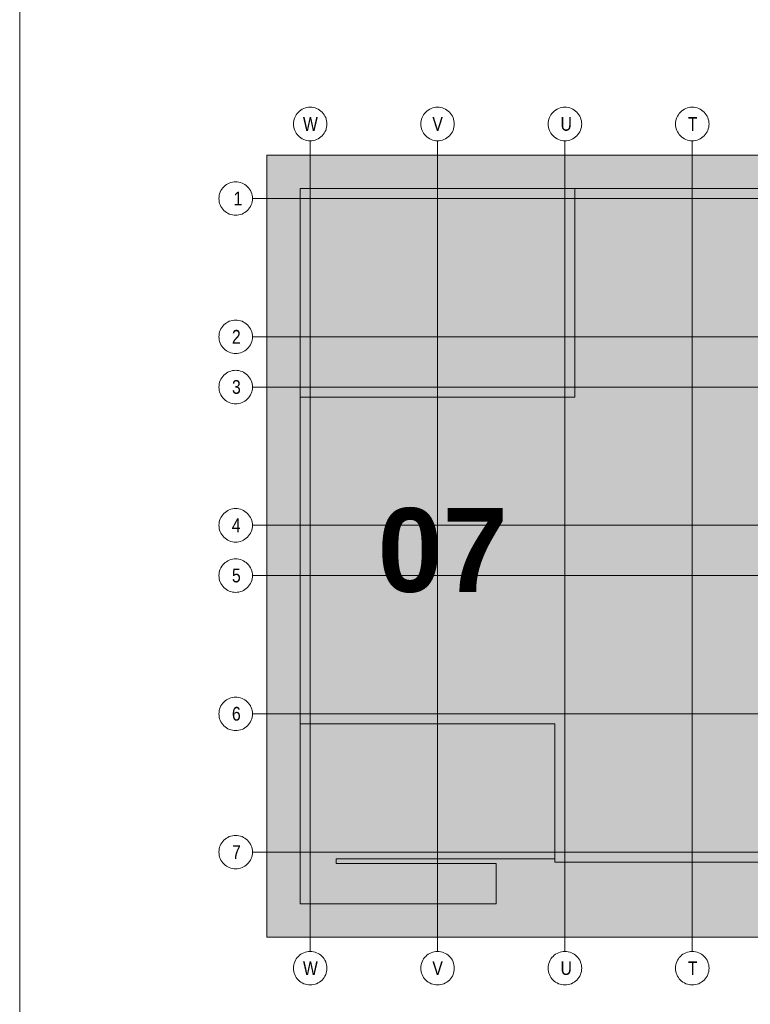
# Model space of a CAD drawing. Extents: x -720 to 300, y 62 to 1107.
# Tile 49 of 250: x 115 to 152, y 237 to 287. Entities that reach past the tile are written whole.
import ezdxf
from ezdxf.lldxf.tags import DXFTag

# ---------------------------------------------------------------- set-up
doc = ezdxf.new("R2010")
doc.units = 0
for name, color, linetype, lineweight in [('iwb_Plankopf Linie', 7, 'Continuous', 13), ('PK_LP', 7, 'Continuous', 9), ('PK_LP_Achsen', 7, 'STRICHPUNKT2', 5)]:
    doc.layers.add(name, color=color, linetype=linetype, lineweight=lineweight)
for name, color, linetype, lineweight, true_color in [('PK_LP_T05', 4, 'Continuous', 9, 0x00ffff), ('PK_LP_T05_Rest', 9, 'Continuous', 9, 0x808080), ('PK_LP_Tennung', 9, 'Continuous', 18, 0x808080)]:
    doc.layers.add(name, color=color, linetype=linetype, lineweight=lineweight, true_color=true_color)
doc.styles.get("Standard").update_dxf_attribs({"font": 'ARIALN.TTF'})
tags = doc.linetypes.add('grob', pattern=[14, 3, -8, 3]).pattern_tags.tags
tags[8:9] = [DXFTag(74, 4), DXFTag(75, 0), DXFTag(340, '0'), DXFTag(46, 0.0), DXFTag(50, 0.0), DXFTag(44, 0.0), DXFTag(45, 0.0)]
tags[6:7] = [DXFTag(74, 4), DXFTag(75, 0), DXFTag(340, '0'), DXFTag(46, 0.0), DXFTag(50, 0.0), DXFTag(44, 0.0), DXFTag(45, 0.0)]
tags[4:5] = [DXFTag(74, 4), DXFTag(75, 0), DXFTag(340, '0'), DXFTag(46, 0.0), DXFTag(50, 0.0), DXFTag(44, 0.0), DXFTag(45, 0.0)]
tags = doc.linetypes.add('STRICHPUNKT2', pattern=[12.7, 6.35, -3.175, 0, -3.175]).pattern_tags.tags
tags[10:11] = [DXFTag(74, 4), DXFTag(75, 0), DXFTag(340, '0'), DXFTag(46, 0.0), DXFTag(50, 0.0), DXFTag(44, 0.0), DXFTag(45, 0.0)]
tags[8:9] = [DXFTag(74, 4), DXFTag(75, 0), DXFTag(340, '0'), DXFTag(46, 0.0), DXFTag(50, 0.0), DXFTag(44, 0.0), DXFTag(45, 0.0)]
tags[6:7] = [DXFTag(74, 4), DXFTag(75, 0), DXFTag(340, '0'), DXFTag(46, 0.0), DXFTag(50, 0.0), DXFTag(44, 0.0), DXFTag(45, 0.0)]
tags[4:5] = [DXFTag(74, 4), DXFTag(75, 0), DXFTag(340, '0'), DXFTag(46, 0.0), DXFTag(50, 0.0), DXFTag(44, 0.0), DXFTag(45, 0.0)]

# ---------------------------------------------------------------- blocks, each defined once
blk = doc.blocks.new('Blockreferenz-A06G9FG98I')
at = {"layer": 'PK_LP', "linetype": 'grob', "lineweight": 5, "ltscale": 0.13}
for p, q in [((127.881, 279.685), (143.008, 279.685)), ((127.881, 240.014), (127.881, 279.685)), ((143.008, 279.685), (168.848, 279.685)), ((143.008, 240.014), (143.008, 279.685)), ((143.008, 279.685), (143.008, 240.014)), ((143.008, 240.014), (127.881, 240.014)), ((168.848, 240.014), (143.008, 240.014))]:
    blk.add_line(p, q, dxfattribs=at)
at = {"layer": 'PK_LP', "linetype": 'ByBlock', "lineweight": 13, "ltscale": 0.13}
for p, q in [((129.581, 277.985), (143.516, 277.985)), ((129.581, 267.408), (129.581, 277.985)), ((208.206, 277.985), (143.516, 277.985)), ((143.516, 277.985), (143.516, 267.408)), ((143.516, 277.985), (143.516, 267.408)), ((129.581, 267.408), (129.581, 250.833)), ((143.516, 267.408), (129.581, 267.408)), ((143.516, 267.408), (129.581, 267.408)), ((129.581, 241.714), (129.581, 250.833)), ((129.581, 250.833), (142.501, 250.833)), ((129.581, 250.833), (142.501, 250.833)), ((142.501, 250.833), (142.501, 243.996)), ((142.501, 250.833), (142.501, 243.82)), ((142.501, 243.996), (131.407, 243.996)), ((131.407, 243.996), (131.407, 243.754)), ((131.407, 243.754), (139.519, 243.754)), ((139.519, 243.754), (139.519, 241.714)), ((142.501, 243.82), (195.196, 243.82)), ((139.519, 241.714), (129.581, 241.714))]:
    blk.add_line(p, q, dxfattribs=at)
at = {"layer": 'PK_LP_Achsen', "linetype": 'ByBlock', "ltscale": 0.13}
for p, q in [((129.303, 281.583), (129.339, 281.658)), ((129.339, 281.658), (129.382, 281.73)), ((129.382, 281.73), (129.431, 281.797)), ((129.431, 281.797), (129.487, 281.859)), ((129.487, 281.859), (129.549, 281.915)), ((129.549, 281.915), (129.616, 281.964)), ((129.616, 281.964), (129.688, 282.007)), ((129.688, 282.007), (129.763, 282.043)), ((129.763, 282.043), (129.842, 282.071)), ((129.842, 282.071), (129.923, 282.091)), ((129.923, 282.091), (130.005, 282.103)), ((130.005, 282.103), (130.088, 282.108)), ((130.088, 282.108), (130.172, 282.103)), ((130.172, 282.103), (130.254, 282.091)), ((130.254, 282.091), (130.335, 282.071)), ((130.335, 282.071), (130.414, 282.043)), ((130.414, 282.043), (130.489, 282.007)), ((130.489, 282.007), (130.561, 281.964)), ((130.561, 281.964), (130.628, 281.915)), ((130.628, 281.915), (130.689, 281.859)), ((130.689, 281.859), (130.745, 281.797)), ((130.745, 281.797), (130.795, 281.73)), ((130.795, 281.73), (130.838, 281.658)), ((130.838, 281.658), (130.874, 281.583)), ((135.763, 281.583), (135.799, 281.658)), ((135.799, 281.658), (135.842, 281.73)), ((135.842, 281.73), (135.891, 281.797)), ((135.891, 281.797), (135.947, 281.859)), ((135.947, 281.859), (136.009, 281.915)), ((136.009, 281.915), (136.076, 281.964)), ((136.076, 281.964), (136.148, 282.007)), ((136.148, 282.007), (136.223, 282.043)), ((136.223, 282.043), (136.302, 282.071)), ((136.302, 282.071), (136.383, 282.091)), ((136.383, 282.091), (136.465, 282.103)), ((136.465, 282.103), (136.548, 282.108)), ((136.548, 282.108), (136.632, 282.103)), ((136.632, 282.103), (136.714, 282.091)), ((136.714, 282.091), (136.795, 282.071)), ((136.795, 282.071), (136.874, 282.043)), ((136.874, 282.043), (136.949, 282.007)), ((136.949, 282.007), (137.021, 281.964)), ((137.021, 281.964), (137.088, 281.915)), ((137.088, 281.915), (137.149, 281.859)), ((137.149, 281.859), (137.205, 281.797)), ((137.205, 281.797), (137.255, 281.73)), ((137.255, 281.73), (137.298, 281.658)), ((137.298, 281.658), (137.334, 281.583)), ((142.223, 281.583), (142.259, 281.658)), ((142.259, 281.658), (142.302, 281.73)), ((142.302, 281.73), (142.351, 281.797)), ((142.351, 281.797), (142.407, 281.859)), ((142.407, 281.859), (142.469, 281.915)), ((142.469, 281.915), (142.536, 281.964)), ((142.536, 281.964), (142.608, 282.007)), ((142.608, 282.007), (142.683, 282.043)), ((142.683, 282.043), (142.762, 282.071)), ((142.762, 282.071), (142.843, 282.091)), ((142.843, 282.091), (142.925, 282.103)), ((142.925, 282.103), (143.008, 282.108)), ((143.008, 282.108), (143.092, 282.103)), ((143.092, 282.103), (143.174, 282.091)), ((143.174, 282.091), (143.255, 282.071)), ((143.255, 282.071), (143.334, 282.043)), ((143.334, 282.043), (143.409, 282.007)), ((143.409, 282.007), (143.481, 281.964)), ((143.481, 281.964), (143.548, 281.915)), ((143.548, 281.915), (143.609, 281.859)), ((143.609, 281.859), (143.665, 281.797)), ((143.665, 281.797), (143.715, 281.73)), ((143.715, 281.73), (143.758, 281.658)), ((143.758, 281.658), (143.794, 281.583)), ((148.683, 281.583), (148.719, 281.658)), ((148.719, 281.658), (148.762, 281.73)), ((148.762, 281.73), (148.811, 281.797)), ((148.811, 281.797), (148.867, 281.859)), ((148.867, 281.859), (148.929, 281.915)), ((148.929, 281.915), (148.996, 281.964)), ((148.996, 281.964), (149.068, 282.007)), ((149.068, 282.007), (149.143, 282.043)), ((149.143, 282.043), (149.222, 282.071)), ((149.222, 282.071), (149.303, 282.091)), ((149.303, 282.091), (149.385, 282.103)), ((149.385, 282.103), (149.468, 282.108)), ((149.468, 282.108), (149.552, 282.103)), ((149.552, 282.103), (149.634, 282.091)), ((149.634, 282.091), (149.715, 282.071)), ((149.715, 282.071), (149.794, 282.043)), ((149.794, 282.043), (149.869, 282.007)), ((149.869, 282.007), (149.941, 281.964)), ((149.941, 281.964), (150.008, 281.915)), ((150.008, 281.915), (150.069, 281.859)), ((150.069, 281.859), (150.125, 281.797)), ((150.125, 281.797), (150.175, 281.73)), ((150.175, 281.73), (150.218, 281.658)), ((150.218, 281.658), (150.254, 281.583)), ((129.238, 281.258), (129.243, 281.341)), ((129.243, 281.174), (129.238, 281.258)), ((129.243, 281.341), (129.255, 281.423)), ((129.255, 281.092), (129.243, 281.174)), ((129.255, 281.423), (129.275, 281.504)), ((129.275, 281.504), (129.303, 281.583)), ((130.874, 281.583), (130.902, 281.504)), ((130.902, 281.504), (130.922, 281.423)), ((130.922, 281.423), (130.934, 281.341)), ((130.934, 281.174), (130.922, 281.092)), ((130.934, 281.341), (130.938, 281.258)), ((130.938, 281.258), (130.934, 281.174)), ((135.698, 281.258), (135.703, 281.341)), ((135.703, 281.174), (135.698, 281.258)), ((135.703, 281.341), (135.715, 281.423)), ((135.715, 281.092), (135.703, 281.174)), ((135.715, 281.423), (135.735, 281.504)), ((135.735, 281.504), (135.763, 281.583)), ((137.334, 281.583), (137.362, 281.504)), ((137.362, 281.504), (137.382, 281.423)), ((137.382, 281.423), (137.394, 281.341)), ((137.394, 281.174), (137.382, 281.092)), ((137.394, 281.341), (137.398, 281.258)), ((137.398, 281.258), (137.394, 281.174)), ((142.158, 281.258), (142.163, 281.341)), ((142.163, 281.174), (142.158, 281.258)), ((142.163, 281.341), (142.175, 281.423)), ((142.175, 281.092), (142.163, 281.174)), ((142.175, 281.423), (142.195, 281.504)), ((142.195, 281.504), (142.223, 281.583)), ((143.794, 281.583), (143.822, 281.504)), ((143.822, 281.504), (143.842, 281.423)), ((143.842, 281.423), (143.854, 281.341)), ((143.854, 281.174), (143.842, 281.092)), ((143.854, 281.341), (143.858, 281.258)), ((143.858, 281.258), (143.854, 281.174)), ((148.618, 281.258), (148.623, 281.341)), ((148.623, 281.174), (148.618, 281.258)), ((148.623, 281.341), (148.635, 281.423)), ((148.635, 281.092), (148.623, 281.174)), ((148.635, 281.423), (148.655, 281.504)), ((148.655, 281.504), (148.683, 281.583)), ((150.254, 281.583), (150.282, 281.504)), ((150.282, 281.504), (150.302, 281.423)), ((150.302, 281.423), (150.314, 281.341)), ((150.314, 281.174), (150.302, 281.092)), ((150.314, 281.341), (150.318, 281.258)), ((150.318, 281.258), (150.314, 281.174)), ((129.275, 281.011), (129.255, 281.092)), ((129.303, 280.932), (129.275, 281.011)), ((129.339, 280.857), (129.303, 280.932)), ((129.382, 280.785), (129.339, 280.857)), ((129.431, 280.718), (129.382, 280.785)), ((129.487, 280.656), (129.431, 280.718)), ((129.549, 280.6), (129.487, 280.656)), ((130.689, 280.656), (130.628, 280.6)), ((130.745, 280.718), (130.689, 280.656)), ((130.795, 280.785), (130.745, 280.718)), ((130.838, 280.857), (130.795, 280.785)), ((130.874, 280.932), (130.838, 280.857)), ((130.902, 281.011), (130.874, 280.932)), ((130.922, 281.092), (130.902, 281.011)), ((135.735, 281.011), (135.715, 281.092)), ((135.763, 280.932), (135.735, 281.011)), ((135.799, 280.857), (135.763, 280.932)), ((135.842, 280.785), (135.799, 280.857)), ((135.891, 280.718), (135.842, 280.785)), ((135.947, 280.656), (135.891, 280.718)), ((136.009, 280.6), (135.947, 280.656)), ((137.149, 280.656), (137.088, 280.6)), ((137.205, 280.718), (137.149, 280.656)), ((137.255, 280.785), (137.205, 280.718)), ((137.298, 280.857), (137.255, 280.785)), ((137.334, 280.932), (137.298, 280.857)), ((137.362, 281.011), (137.334, 280.932)), ((137.382, 281.092), (137.362, 281.011)), ((142.195, 281.011), (142.175, 281.092)), ((142.223, 280.932), (142.195, 281.011)), ((142.259, 280.857), (142.223, 280.932)), ((142.302, 280.785), (142.259, 280.857)), ((142.351, 280.718), (142.302, 280.785)), ((142.407, 280.656), (142.351, 280.718)), ((142.469, 280.6), (142.407, 280.656)), ((143.609, 280.656), (143.548, 280.6)), ((143.665, 280.718), (143.609, 280.656)), ((143.715, 280.785), (143.665, 280.718)), ((143.758, 280.857), (143.715, 280.785)), ((143.794, 280.932), (143.758, 280.857)), ((143.822, 281.011), (143.794, 280.932)), ((143.842, 281.092), (143.822, 281.011)), ((148.655, 281.011), (148.635, 281.092)), ((148.683, 280.932), (148.655, 281.011)), ((148.719, 280.857), (148.683, 280.932)), ((148.762, 280.785), (148.719, 280.857)), ((148.811, 280.718), (148.762, 280.785)), ((148.867, 280.656), (148.811, 280.718)), ((148.929, 280.6), (148.867, 280.656)), ((150.069, 280.656), (150.008, 280.6)), ((150.125, 280.718), (150.069, 280.656)), ((150.175, 280.785), (150.125, 280.718)), ((150.218, 280.857), (150.175, 280.785)), ((150.254, 280.932), (150.218, 280.857)), ((150.282, 281.011), (150.254, 280.932)), ((150.302, 281.092), (150.282, 281.011)), ((129.616, 280.551), (129.549, 280.6)), ((129.688, 280.508), (129.616, 280.551)), ((129.763, 280.472), (129.688, 280.508)), ((129.842, 280.444), (129.763, 280.472)), ((129.923, 280.424), (129.842, 280.444)), ((130.005, 280.412), (129.923, 280.424)), ((130.088, 280.408), (130.005, 280.412)), ((130.172, 280.412), (130.088, 280.408)), ((130.254, 280.424), (130.172, 280.412)), ((130.335, 280.444), (130.254, 280.424)), ((130.414, 280.472), (130.335, 280.444)), ((130.489, 280.508), (130.414, 280.472)), ((130.561, 280.551), (130.489, 280.508)), ((130.628, 280.6), (130.561, 280.551)), ((136.076, 280.551), (136.009, 280.6)), ((136.148, 280.508), (136.076, 280.551)), ((136.223, 280.472), (136.148, 280.508)), ((136.302, 280.444), (136.223, 280.472)), ((136.383, 280.424), (136.302, 280.444)), ((136.465, 280.412), (136.383, 280.424)), ((136.548, 280.408), (136.465, 280.412)), ((136.632, 280.412), (136.548, 280.408)), ((136.714, 280.424), (136.632, 280.412)), ((136.795, 280.444), (136.714, 280.424)), ((136.874, 280.472), (136.795, 280.444)), ((136.949, 280.508), (136.874, 280.472)), ((137.021, 280.551), (136.949, 280.508)), ((137.088, 280.6), (137.021, 280.551)), ((142.536, 280.551), (142.469, 280.6)), ((142.608, 280.508), (142.536, 280.551)), ((142.683, 280.472), (142.608, 280.508)), ((142.762, 280.444), (142.683, 280.472)), ((142.843, 280.424), (142.762, 280.444)), ((142.925, 280.412), (142.843, 280.424)), ((143.008, 280.408), (142.925, 280.412)), ((143.092, 280.412), (143.008, 280.408)), ((143.174, 280.424), (143.092, 280.412)), ((143.255, 280.444), (143.174, 280.424)), ((143.334, 280.472), (143.255, 280.444)), ((143.409, 280.508), (143.334, 280.472)), ((143.481, 280.551), (143.409, 280.508)), ((143.548, 280.6), (143.481, 280.551)), ((148.996, 280.551), (148.929, 280.6)), ((149.068, 280.508), (148.996, 280.551)), ((149.143, 280.472), (149.068, 280.508)), ((149.222, 280.444), (149.143, 280.472)), ((149.303, 280.424), (149.222, 280.444)), ((149.385, 280.412), (149.303, 280.424)), ((149.468, 280.408), (149.385, 280.412)), ((149.552, 280.412), (149.468, 280.408)), ((149.634, 280.424), (149.552, 280.412)), ((149.715, 280.444), (149.634, 280.424)), ((149.794, 280.472), (149.715, 280.444)), ((149.869, 280.508), (149.794, 280.472)), ((149.941, 280.551), (149.869, 280.508)), ((150.008, 280.6), (149.941, 280.551)), ((125.769, 278.135), (125.836, 278.184)), ((125.836, 278.184), (125.908, 278.227)), ((125.908, 278.227), (125.983, 278.263)), ((125.983, 278.263), (126.062, 278.291)), ((126.062, 278.291), (126.143, 278.311)), ((126.143, 278.311), (126.225, 278.323)), ((126.225, 278.323), (126.308, 278.328)), ((126.308, 278.328), (126.392, 278.323)), ((126.392, 278.323), (126.474, 278.311)), ((126.474, 278.311), (126.555, 278.291)), ((126.555, 278.291), (126.634, 278.263)), ((126.634, 278.263), (126.709, 278.227)), ((126.709, 278.227), (126.781, 278.184)), ((126.781, 278.184), (126.848, 278.135)), ((125.475, 277.643), (125.495, 277.724)), ((125.495, 277.724), (125.523, 277.803)), ((125.523, 277.803), (125.559, 277.878)), ((125.559, 277.878), (125.602, 277.95)), ((125.602, 277.95), (125.651, 278.017)), ((125.651, 278.017), (125.707, 278.079)), ((125.707, 278.079), (125.769, 278.135)), ((126.848, 278.135), (126.91, 278.079)), ((126.91, 278.079), (126.966, 278.017)), ((126.966, 278.017), (127.015, 277.95)), ((127.015, 277.95), (127.058, 277.878)), ((127.058, 277.878), (127.094, 277.803)), ((127.094, 277.803), (127.122, 277.724)), ((127.122, 277.724), (127.142, 277.643)), ((125.458, 277.478), (125.463, 277.561)), ((125.463, 277.394), (125.458, 277.478)), ((125.463, 277.561), (125.475, 277.643)), ((125.475, 277.312), (125.463, 277.394)), ((125.495, 277.231), (125.475, 277.312)), ((125.523, 277.152), (125.495, 277.231)), ((127.122, 277.231), (127.094, 277.152)), ((127.142, 277.312), (127.122, 277.231)), ((127.142, 277.643), (127.154, 277.561)), ((127.154, 277.394), (127.142, 277.312)), ((127.154, 277.561), (127.158, 277.478)), ((127.158, 277.478), (127.154, 277.394)), ((125.559, 277.077), (125.523, 277.152)), ((125.602, 277.005), (125.559, 277.077)), ((125.651, 276.938), (125.602, 277.005)), ((125.707, 276.877), (125.651, 276.938)), ((125.769, 276.82), (125.707, 276.877)), ((125.836, 276.771), (125.769, 276.82)), ((125.908, 276.728), (125.836, 276.771)), ((125.983, 276.692), (125.908, 276.728)), ((126.062, 276.664), (125.983, 276.692)), ((126.143, 276.644), (126.062, 276.664)), ((126.555, 276.664), (126.474, 276.644)), ((126.634, 276.692), (126.555, 276.664)), ((126.709, 276.728), (126.634, 276.692)), ((126.781, 276.771), (126.709, 276.728)), ((126.848, 276.82), (126.781, 276.771)), ((126.91, 276.877), (126.848, 276.82)), ((126.966, 276.938), (126.91, 276.877)), ((127.015, 277.005), (126.966, 276.938)), ((127.058, 277.077), (127.015, 277.005)), ((127.094, 277.152), (127.058, 277.077)), ((126.225, 276.632), (126.143, 276.644)), ((126.308, 276.628), (126.225, 276.632)), ((126.392, 276.632), (126.308, 276.628)), ((126.474, 276.644), (126.392, 276.632)), ((125.769, 271.122), (125.836, 271.172)), ((125.836, 271.172), (125.908, 271.215)), ((125.908, 271.215), (125.983, 271.25)), ((125.983, 271.25), (126.062, 271.278)), ((126.062, 271.278), (126.143, 271.299)), ((126.143, 271.299), (126.225, 271.311)), ((126.225, 271.311), (126.308, 271.315)), ((126.308, 271.315), (126.392, 271.311)), ((126.392, 271.311), (126.474, 271.299)), ((126.474, 271.299), (126.555, 271.278)), ((126.555, 271.278), (126.634, 271.25)), ((126.634, 271.25), (126.709, 271.215)), ((126.709, 271.215), (126.781, 271.172)), ((126.781, 271.172), (126.848, 271.122)), ((125.475, 270.631), (125.495, 270.712)), ((125.495, 270.712), (125.523, 270.79)), ((125.523, 270.79), (125.559, 270.866)), ((125.559, 270.866), (125.602, 270.937)), ((125.602, 270.937), (125.651, 271.004)), ((125.651, 271.004), (125.707, 271.066)), ((125.707, 271.066), (125.769, 271.122)), ((126.848, 271.122), (126.91, 271.066)), ((126.91, 271.066), (126.966, 271.004)), ((126.966, 271.004), (127.015, 270.937)), ((127.015, 270.937), (127.058, 270.866)), ((127.058, 270.866), (127.094, 270.79)), ((127.094, 270.79), (127.122, 270.712)), ((127.122, 270.712), (127.142, 270.631)), ((125.458, 270.465), (125.463, 270.548)), ((125.463, 270.382), (125.458, 270.465)), ((125.463, 270.548), (125.475, 270.631)), ((125.475, 270.299), (125.463, 270.382)), ((125.495, 270.218), (125.475, 270.299)), ((125.523, 270.14), (125.495, 270.218)), ((127.122, 270.218), (127.094, 270.14)), ((127.142, 270.299), (127.122, 270.218)), ((127.142, 270.631), (127.154, 270.548)), ((127.154, 270.382), (127.142, 270.299)), ((127.154, 270.548), (127.158, 270.465)), ((127.158, 270.465), (127.154, 270.382)), ((125.559, 270.064), (125.523, 270.14)), ((125.602, 269.993), (125.559, 270.064)), ((125.651, 269.926), (125.602, 269.993)), ((125.707, 269.864), (125.651, 269.926)), ((125.769, 269.808), (125.707, 269.864)), ((125.836, 269.758), (125.769, 269.808)), ((125.908, 269.715), (125.836, 269.758)), ((125.983, 269.68), (125.908, 269.715)), ((126.062, 269.652), (125.983, 269.68)), ((126.634, 269.68), (126.555, 269.652)), ((126.709, 269.715), (126.634, 269.68)), ((126.781, 269.758), (126.709, 269.715)), ((126.848, 269.808), (126.781, 269.758)), ((126.91, 269.864), (126.848, 269.808)), ((126.966, 269.926), (126.91, 269.864)), ((127.015, 269.993), (126.966, 269.926)), ((127.058, 270.064), (127.015, 269.993)), ((127.094, 270.14), (127.058, 270.064)), ((126.143, 269.631), (126.062, 269.652)), ((126.225, 269.619), (126.143, 269.631)), ((126.308, 269.615), (126.225, 269.619)), ((126.392, 269.619), (126.308, 269.615)), ((126.474, 269.631), (126.392, 269.619)), ((126.555, 269.652), (126.474, 269.631)), ((125.836, 268.622), (125.908, 268.665)), ((125.908, 268.665), (125.983, 268.7)), ((125.983, 268.7), (126.062, 268.728)), ((126.062, 268.728), (126.143, 268.749)), ((126.143, 268.749), (126.225, 268.761)), ((126.225, 268.761), (126.308, 268.765)), ((126.308, 268.765), (126.392, 268.761)), ((126.392, 268.761), (126.474, 268.749)), ((126.474, 268.749), (126.555, 268.728)), ((126.555, 268.728), (126.634, 268.7)), ((126.634, 268.7), (126.709, 268.665)), ((126.709, 268.665), (126.781, 268.622)), ((125.495, 268.162), (125.523, 268.24)), ((125.523, 268.24), (125.559, 268.316)), ((125.559, 268.316), (125.602, 268.387)), ((125.602, 268.387), (125.651, 268.454)), ((125.651, 268.454), (125.707, 268.516)), ((125.707, 268.516), (125.769, 268.572)), ((125.769, 268.572), (125.836, 268.622)), ((126.781, 268.622), (126.848, 268.572)), ((126.848, 268.572), (126.91, 268.516)), ((126.91, 268.516), (126.966, 268.454)), ((126.966, 268.454), (127.015, 268.387)), ((127.015, 268.387), (127.058, 268.316)), ((127.058, 268.316), (127.094, 268.24)), ((127.094, 268.24), (127.122, 268.162)), ((125.458, 267.915), (125.463, 267.998)), ((125.463, 267.832), (125.458, 267.915)), ((125.463, 267.998), (125.475, 268.081)), ((125.475, 267.749), (125.463, 267.832)), ((125.475, 268.081), (125.495, 268.162)), ((125.495, 267.668), (125.475, 267.749)), ((125.523, 267.59), (125.495, 267.668)), ((127.122, 267.668), (127.094, 267.59)), ((127.122, 268.162), (127.142, 268.081)), ((127.142, 267.749), (127.122, 267.668)), ((127.142, 268.081), (127.154, 267.998)), ((127.154, 267.832), (127.142, 267.749)), ((127.154, 267.998), (127.158, 267.915)), ((127.158, 267.915), (127.154, 267.832)), ((125.559, 267.514), (125.523, 267.59)), ((125.602, 267.443), (125.559, 267.514)), ((125.651, 267.376), (125.602, 267.443)), ((125.707, 267.314), (125.651, 267.376)), ((125.769, 267.258), (125.707, 267.314)), ((125.836, 267.208), (125.769, 267.258)), ((125.908, 267.165), (125.836, 267.208)), ((126.781, 267.208), (126.709, 267.165)), ((126.848, 267.258), (126.781, 267.208)), ((126.91, 267.314), (126.848, 267.258)), ((126.966, 267.376), (126.91, 267.314)), ((127.015, 267.443), (126.966, 267.376)), ((127.058, 267.514), (127.015, 267.443)), ((127.094, 267.59), (127.058, 267.514)), ((125.983, 267.13), (125.908, 267.165)), ((126.062, 267.102), (125.983, 267.13)), ((126.143, 267.081), (126.062, 267.102)), ((126.225, 267.069), (126.143, 267.081)), ((126.308, 267.065), (126.225, 267.069)), ((126.392, 267.069), (126.308, 267.065)), ((126.474, 267.081), (126.392, 267.069)), ((126.555, 267.102), (126.474, 267.081)), ((126.634, 267.13), (126.555, 267.102)), ((126.709, 267.165), (126.634, 267.13)), ((125.908, 261.652), (125.983, 261.688)), ((125.983, 261.688), (126.062, 261.716)), ((126.062, 261.716), (126.143, 261.736)), ((126.143, 261.736), (126.225, 261.748)), ((126.225, 261.748), (126.308, 261.753)), ((126.308, 261.753), (126.392, 261.748)), ((126.392, 261.748), (126.474, 261.736)), ((126.474, 261.736), (126.555, 261.716)), ((126.555, 261.716), (126.634, 261.688)), ((126.634, 261.688), (126.709, 261.652)), ((125.495, 261.149), (125.523, 261.228)), ((125.523, 261.228), (125.559, 261.303)), ((125.559, 261.303), (125.602, 261.375)), ((125.602, 261.375), (125.651, 261.442)), ((125.651, 261.442), (125.707, 261.504)), ((125.707, 261.504), (125.769, 261.56)), ((125.769, 261.56), (125.836, 261.609)), ((125.836, 261.609), (125.908, 261.652)), ((126.709, 261.652), (126.781, 261.609)), ((126.781, 261.609), (126.848, 261.56)), ((126.848, 261.56), (126.91, 261.504)), ((126.91, 261.504), (126.966, 261.442)), ((126.966, 261.442), (127.015, 261.375)), ((127.015, 261.375), (127.058, 261.303)), ((127.058, 261.303), (127.094, 261.228)), ((127.094, 261.228), (127.122, 261.149)), ((125.458, 260.903), (125.463, 260.986)), ((125.463, 260.819), (125.458, 260.903)), ((125.463, 260.986), (125.475, 261.068)), ((125.475, 260.737), (125.463, 260.819)), ((125.475, 261.068), (125.495, 261.149)), ((125.495, 260.656), (125.475, 260.737)), ((127.122, 261.149), (127.142, 261.068)), ((127.142, 260.737), (127.122, 260.656)), ((127.142, 261.068), (127.154, 260.986)), ((127.154, 260.819), (127.142, 260.737)), ((127.154, 260.986), (127.158, 260.903)), ((127.158, 260.903), (127.154, 260.819)), ((125.523, 260.577), (125.495, 260.656)), ((125.559, 260.502), (125.523, 260.577)), ((125.602, 260.43), (125.559, 260.502)), ((125.651, 260.363), (125.602, 260.43)), ((125.707, 260.302), (125.651, 260.363)), ((125.769, 260.245), (125.707, 260.302)), ((125.836, 260.196), (125.769, 260.245)), ((125.908, 260.153), (125.836, 260.196)), ((126.781, 260.196), (126.709, 260.153)), ((126.848, 260.245), (126.781, 260.196)), ((126.91, 260.302), (126.848, 260.245)), ((126.966, 260.363), (126.91, 260.302)), ((127.015, 260.43), (126.966, 260.363)), ((127.058, 260.502), (127.015, 260.43)), ((127.094, 260.577), (127.058, 260.502)), ((127.122, 260.656), (127.094, 260.577)), ((125.983, 260.117), (125.908, 260.153)), ((126.062, 260.089), (125.983, 260.117)), ((126.143, 260.069), (126.062, 260.089)), ((126.225, 260.057), (126.143, 260.069)), ((126.308, 260.053), (126.225, 260.057)), ((126.392, 260.057), (126.308, 260.053)), ((126.474, 260.069), (126.392, 260.057)), ((126.555, 260.089), (126.474, 260.069)), ((126.634, 260.117), (126.555, 260.089)), ((126.709, 260.153), (126.634, 260.117)), ((126.062, 259.166), (126.143, 259.186)), ((126.143, 259.186), (126.225, 259.198)), ((126.225, 259.198), (126.308, 259.203)), ((126.308, 259.203), (126.392, 259.198)), ((126.392, 259.198), (126.474, 259.186)), ((126.474, 259.186), (126.555, 259.166)), ((125.495, 258.599), (125.523, 258.678)), ((125.523, 258.678), (125.559, 258.753)), ((125.559, 258.753), (125.602, 258.825)), ((125.602, 258.825), (125.651, 258.892)), ((125.651, 258.892), (125.707, 258.954)), ((125.707, 258.954), (125.769, 259.01)), ((125.769, 259.01), (125.836, 259.059)), ((125.836, 259.059), (125.908, 259.102)), ((125.908, 259.102), (125.983, 259.138)), ((125.983, 259.138), (126.062, 259.166)), ((126.555, 259.166), (126.634, 259.138)), ((126.634, 259.138), (126.709, 259.102)), ((126.709, 259.102), (126.781, 259.059)), ((126.781, 259.059), (126.848, 259.01)), ((126.848, 259.01), (126.91, 258.954)), ((126.91, 258.954), (126.966, 258.892)), ((126.966, 258.892), (127.015, 258.825)), ((127.015, 258.825), (127.058, 258.753)), ((127.058, 258.753), (127.094, 258.678)), ((127.094, 258.678), (127.122, 258.599)), ((125.458, 258.353), (125.463, 258.436)), ((125.463, 258.269), (125.458, 258.353)), ((125.463, 258.436), (125.475, 258.518)), ((125.475, 258.187), (125.463, 258.269)), ((125.475, 258.518), (125.495, 258.599)), ((125.495, 258.106), (125.475, 258.187)), ((127.122, 258.599), (127.142, 258.518)), ((127.142, 258.187), (127.122, 258.106)), ((127.142, 258.518), (127.154, 258.436)), ((127.154, 258.269), (127.142, 258.187)), ((127.154, 258.436), (127.158, 258.353)), ((127.158, 258.353), (127.154, 258.269)), ((125.523, 258.027), (125.495, 258.106)), ((125.559, 257.952), (125.523, 258.027)), ((125.602, 257.88), (125.559, 257.952)), ((125.651, 257.813), (125.602, 257.88)), ((125.707, 257.752), (125.651, 257.813)), ((125.769, 257.695), (125.707, 257.752)), ((125.836, 257.646), (125.769, 257.695)), ((126.848, 257.695), (126.781, 257.646)), ((126.91, 257.752), (126.848, 257.695)), ((126.966, 257.813), (126.91, 257.752)), ((127.015, 257.88), (126.966, 257.813)), ((127.058, 257.952), (127.015, 257.88)), ((127.094, 258.027), (127.058, 257.952)), ((127.122, 258.106), (127.094, 258.027)), ((125.908, 257.603), (125.836, 257.646)), ((125.983, 257.567), (125.908, 257.603)), ((126.062, 257.539), (125.983, 257.567)), ((126.143, 257.519), (126.062, 257.539)), ((126.225, 257.507), (126.143, 257.519)), ((126.308, 257.503), (126.225, 257.507)), ((126.392, 257.507), (126.308, 257.503)), ((126.474, 257.519), (126.392, 257.507)), ((126.555, 257.539), (126.474, 257.519)), ((126.634, 257.567), (126.555, 257.539)), ((126.709, 257.603), (126.634, 257.567)), ((126.781, 257.646), (126.709, 257.603)), ((126.143, 252.174), (126.225, 252.186)), ((126.225, 252.186), (126.308, 252.19)), ((126.308, 252.19), (126.392, 252.186)), ((126.392, 252.186), (126.474, 252.174)), ((125.523, 251.665), (125.559, 251.741)), ((125.559, 251.741), (125.602, 251.812)), ((125.602, 251.812), (125.651, 251.879)), ((125.651, 251.879), (125.707, 251.941)), ((125.707, 251.941), (125.769, 251.997)), ((125.769, 251.997), (125.836, 252.047)), ((125.836, 252.047), (125.908, 252.09)), ((125.908, 252.09), (125.983, 252.125)), ((125.983, 252.125), (126.062, 252.153)), ((126.062, 252.153), (126.143, 252.174)), ((126.474, 252.174), (126.555, 252.153)), ((126.555, 252.153), (126.634, 252.125)), ((126.634, 252.125), (126.709, 252.09)), ((126.709, 252.09), (126.781, 252.047)), ((126.781, 252.047), (126.848, 251.997)), ((126.848, 251.997), (126.91, 251.941)), ((126.91, 251.941), (126.966, 251.879)), ((126.966, 251.879), (127.015, 251.812)), ((127.015, 251.812), (127.058, 251.741)), ((127.058, 251.741), (127.094, 251.665)), ((125.458, 251.34), (125.463, 251.423)), ((125.463, 251.257), (125.458, 251.34)), ((125.463, 251.423), (125.475, 251.506)), ((125.475, 251.174), (125.463, 251.257)), ((125.475, 251.506), (125.495, 251.587)), ((125.495, 251.587), (125.523, 251.665)), ((127.094, 251.665), (127.122, 251.587)), ((127.122, 251.587), (127.142, 251.506)), ((127.142, 251.506), (127.154, 251.423)), ((127.154, 251.257), (127.142, 251.174)), ((127.154, 251.423), (127.158, 251.34)), ((127.158, 251.34), (127.154, 251.257)), ((125.495, 251.093), (125.475, 251.174)), ((125.523, 251.015), (125.495, 251.093)), ((125.559, 250.939), (125.523, 251.015)), ((125.602, 250.868), (125.559, 250.939)), ((125.651, 250.801), (125.602, 250.868)), ((125.707, 250.739), (125.651, 250.801)), ((125.769, 250.683), (125.707, 250.739)), ((126.91, 250.739), (126.848, 250.683)), ((126.966, 250.801), (126.91, 250.739)), ((127.015, 250.868), (126.966, 250.801)), ((127.058, 250.939), (127.015, 250.868)), ((127.094, 251.015), (127.058, 250.939)), ((127.122, 251.093), (127.094, 251.015)), ((127.142, 251.174), (127.122, 251.093)), ((125.836, 250.633), (125.769, 250.683)), ((125.908, 250.59), (125.836, 250.633)), ((125.983, 250.555), (125.908, 250.59)), ((126.062, 250.527), (125.983, 250.555)), ((126.143, 250.506), (126.062, 250.527)), ((126.225, 250.494), (126.143, 250.506)), ((126.308, 250.49), (126.225, 250.494)), ((126.392, 250.494), (126.308, 250.49)), ((126.474, 250.506), (126.392, 250.494)), ((126.555, 250.527), (126.474, 250.506)), ((126.634, 250.555), (126.555, 250.527)), ((126.709, 250.59), (126.634, 250.555)), ((126.781, 250.633), (126.709, 250.59)), ((126.848, 250.683), (126.781, 250.633)), ((125.523, 244.653), (125.559, 244.728)), ((125.559, 244.728), (125.602, 244.8)), ((125.602, 244.8), (125.651, 244.867)), ((125.651, 244.867), (125.707, 244.929)), ((125.707, 244.929), (125.769, 244.985)), ((125.769, 244.985), (125.836, 245.034)), ((125.836, 245.034), (125.908, 245.077)), ((125.908, 245.077), (125.983, 245.113)), ((125.983, 245.113), (126.062, 245.141)), ((126.062, 245.141), (126.143, 245.161)), ((126.143, 245.161), (126.225, 245.173)), ((126.225, 245.173), (126.308, 245.178)), ((126.308, 245.178), (126.392, 245.173)), ((126.392, 245.173), (126.474, 245.161)), ((126.474, 245.161), (126.555, 245.141)), ((126.555, 245.141), (126.634, 245.113)), ((126.634, 245.113), (126.709, 245.077)), ((126.709, 245.077), (126.781, 245.034)), ((126.781, 245.034), (126.848, 244.985)), ((126.848, 244.985), (126.91, 244.929)), ((126.91, 244.929), (126.966, 244.867)), ((126.966, 244.867), (127.015, 244.8)), ((127.015, 244.8), (127.058, 244.728)), ((127.058, 244.728), (127.094, 244.653)), ((125.458, 244.328), (125.463, 244.411)), ((125.463, 244.244), (125.458, 244.328)), ((125.463, 244.411), (125.475, 244.493)), ((125.475, 244.162), (125.463, 244.244)), ((125.475, 244.493), (125.495, 244.574)), ((125.495, 244.574), (125.523, 244.653)), ((127.094, 244.653), (127.122, 244.574)), ((127.122, 244.574), (127.142, 244.493)), ((127.142, 244.493), (127.154, 244.411)), ((127.154, 244.244), (127.142, 244.162)), ((127.154, 244.411), (127.158, 244.328)), ((127.158, 244.328), (127.154, 244.244)), ((125.495, 244.081), (125.475, 244.162)), ((125.523, 244.002), (125.495, 244.081)), ((125.559, 243.927), (125.523, 244.002)), ((125.602, 243.855), (125.559, 243.927)), ((125.651, 243.788), (125.602, 243.855)), ((125.707, 243.727), (125.651, 243.788)), ((125.769, 243.67), (125.707, 243.727)), ((126.91, 243.727), (126.848, 243.67)), ((126.966, 243.788), (126.91, 243.727)), ((127.015, 243.855), (126.966, 243.788)), ((127.058, 243.927), (127.015, 243.855)), ((127.094, 244.002), (127.058, 243.927)), ((127.122, 244.081), (127.094, 244.002)), ((127.142, 244.162), (127.122, 244.081)), ((125.836, 243.621), (125.769, 243.67)), ((125.908, 243.578), (125.836, 243.621)), ((125.983, 243.542), (125.908, 243.578)), ((126.062, 243.514), (125.983, 243.542)), ((126.143, 243.494), (126.062, 243.514)), ((126.225, 243.482), (126.143, 243.494)), ((126.308, 243.478), (126.225, 243.482)), ((126.392, 243.482), (126.308, 243.478)), ((126.474, 243.494), (126.392, 243.482)), ((126.555, 243.514), (126.474, 243.494)), ((126.634, 243.542), (126.555, 243.514)), ((126.709, 243.578), (126.634, 243.542)), ((126.781, 243.621), (126.709, 243.578)), ((126.848, 243.67), (126.781, 243.621)), ((129.688, 239.191), (129.763, 239.227)), ((129.763, 239.227), (129.842, 239.255)), ((129.842, 239.255), (129.923, 239.275)), ((129.923, 239.275), (130.005, 239.287)), ((130.005, 239.287), (130.088, 239.291)), ((130.088, 239.291), (130.172, 239.287)), ((130.172, 239.287), (130.254, 239.275)), ((130.254, 239.275), (130.335, 239.255)), ((130.335, 239.255), (130.414, 239.227)), ((130.414, 239.227), (130.489, 239.191)), ((136.148, 239.191), (136.223, 239.227)), ((136.223, 239.227), (136.302, 239.255)), ((136.302, 239.255), (136.383, 239.275)), ((136.383, 239.275), (136.465, 239.287)), ((136.465, 239.287), (136.548, 239.291)), ((136.548, 239.291), (136.632, 239.287)), ((136.632, 239.287), (136.714, 239.275)), ((136.714, 239.275), (136.795, 239.255)), ((136.795, 239.255), (136.874, 239.227)), ((136.874, 239.227), (136.949, 239.191)), ((142.608, 239.191), (142.683, 239.227)), ((142.683, 239.227), (142.762, 239.255)), ((142.762, 239.255), (142.843, 239.275)), ((142.843, 239.275), (142.925, 239.287)), ((142.925, 239.287), (143.008, 239.291)), ((143.008, 239.291), (143.092, 239.287)), ((143.092, 239.287), (143.174, 239.275)), ((143.174, 239.275), (143.255, 239.255)), ((143.255, 239.255), (143.334, 239.227)), ((143.334, 239.227), (143.409, 239.191)), ((149.068, 239.191), (149.143, 239.227)), ((149.143, 239.227), (149.222, 239.255)), ((149.222, 239.255), (149.303, 239.275)), ((149.303, 239.275), (149.385, 239.287)), ((149.385, 239.287), (149.468, 239.291)), ((149.468, 239.291), (149.552, 239.287)), ((149.552, 239.287), (149.634, 239.275)), ((149.634, 239.275), (149.715, 239.255)), ((149.715, 239.255), (149.794, 239.227)), ((149.794, 239.227), (149.869, 239.191)), ((129.275, 238.688), (129.303, 238.767)), ((129.303, 238.767), (129.339, 238.842)), ((129.339, 238.842), (129.382, 238.914)), ((129.382, 238.914), (129.431, 238.981)), ((129.431, 238.981), (129.487, 239.042)), ((129.487, 239.042), (129.549, 239.098)), ((129.549, 239.098), (129.616, 239.148)), ((129.616, 239.148), (129.688, 239.191)), ((130.489, 239.191), (130.561, 239.148)), ((130.561, 239.148), (130.628, 239.098)), ((130.628, 239.098), (130.689, 239.042)), ((130.689, 239.042), (130.745, 238.981)), ((130.745, 238.981), (130.795, 238.914)), ((130.795, 238.914), (130.838, 238.842)), ((130.838, 238.842), (130.874, 238.767)), ((130.874, 238.767), (130.902, 238.688)), ((135.735, 238.688), (135.763, 238.767)), ((135.763, 238.767), (135.799, 238.842)), ((135.799, 238.842), (135.842, 238.914)), ((135.842, 238.914), (135.891, 238.981)), ((135.891, 238.981), (135.947, 239.042)), ((135.947, 239.042), (136.009, 239.098)), ((136.009, 239.098), (136.076, 239.148)), ((136.076, 239.148), (136.148, 239.191)), ((136.949, 239.191), (137.021, 239.148)), ((137.021, 239.148), (137.088, 239.098)), ((137.088, 239.098), (137.149, 239.042)), ((137.149, 239.042), (137.205, 238.981)), ((137.205, 238.981), (137.255, 238.914)), ((137.255, 238.914), (137.298, 238.842)), ((137.298, 238.842), (137.334, 238.767)), ((137.334, 238.767), (137.362, 238.688)), ((142.195, 238.688), (142.223, 238.767)), ((142.223, 238.767), (142.259, 238.842)), ((142.259, 238.842), (142.302, 238.914)), ((142.302, 238.914), (142.351, 238.981)), ((142.351, 238.981), (142.407, 239.042)), ((142.407, 239.042), (142.469, 239.098)), ((142.469, 239.098), (142.536, 239.148)), ((142.536, 239.148), (142.608, 239.191)), ((143.409, 239.191), (143.481, 239.148)), ((143.481, 239.148), (143.548, 239.098)), ((143.548, 239.098), (143.609, 239.042)), ((143.609, 239.042), (143.665, 238.981)), ((143.665, 238.981), (143.715, 238.914)), ((143.715, 238.914), (143.758, 238.842)), ((143.758, 238.842), (143.794, 238.767)), ((143.794, 238.767), (143.822, 238.688)), ((148.655, 238.688), (148.683, 238.767)), ((148.683, 238.767), (148.719, 238.842)), ((148.719, 238.842), (148.762, 238.914)), ((148.762, 238.914), (148.811, 238.981)), ((148.811, 238.981), (148.867, 239.042)), ((148.867, 239.042), (148.929, 239.098)), ((148.929, 239.098), (148.996, 239.148)), ((148.996, 239.148), (149.068, 239.191)), ((149.869, 239.191), (149.941, 239.148)), ((149.941, 239.148), (150.008, 239.098)), ((150.008, 239.098), (150.069, 239.042)), ((150.069, 239.042), (150.125, 238.981)), ((150.125, 238.981), (150.175, 238.914)), ((150.175, 238.914), (150.218, 238.842)), ((150.218, 238.842), (150.254, 238.767)), ((150.254, 238.767), (150.282, 238.688)), ((129.238, 238.441), (129.243, 238.525)), ((129.243, 238.358), (129.238, 238.441)), ((129.243, 238.525), (129.255, 238.607)), ((129.255, 238.275), (129.243, 238.358)), ((129.255, 238.607), (129.275, 238.688)), ((129.275, 238.195), (129.255, 238.275)), ((130.902, 238.688), (130.922, 238.607)), ((130.922, 238.275), (130.902, 238.195)), ((130.922, 238.607), (130.934, 238.525)), ((130.934, 238.358), (130.922, 238.275)), ((130.934, 238.525), (130.938, 238.441)), ((130.938, 238.441), (130.934, 238.358)), ((135.698, 238.441), (135.703, 238.525)), ((135.703, 238.358), (135.698, 238.441)), ((135.703, 238.525), (135.715, 238.607)), ((135.715, 238.275), (135.703, 238.358)), ((135.715, 238.607), (135.735, 238.688)), ((135.735, 238.195), (135.715, 238.275)), ((137.362, 238.688), (137.382, 238.607)), ((137.382, 238.275), (137.362, 238.195)), ((137.382, 238.607), (137.394, 238.525)), ((137.394, 238.358), (137.382, 238.275)), ((137.394, 238.525), (137.398, 238.441)), ((137.398, 238.441), (137.394, 238.358)), ((142.158, 238.441), (142.163, 238.525)), ((142.163, 238.358), (142.158, 238.441)), ((142.163, 238.525), (142.175, 238.607)), ((142.175, 238.275), (142.163, 238.358)), ((142.175, 238.607), (142.195, 238.688)), ((142.195, 238.195), (142.175, 238.275)), ((143.822, 238.688), (143.842, 238.607)), ((143.842, 238.275), (143.822, 238.195)), ((143.842, 238.607), (143.854, 238.525)), ((143.854, 238.358), (143.842, 238.275)), ((143.854, 238.525), (143.858, 238.441)), ((143.858, 238.441), (143.854, 238.358)), ((148.618, 238.441), (148.623, 238.525)), ((148.623, 238.358), (148.618, 238.441)), ((148.623, 238.525), (148.635, 238.607)), ((148.635, 238.275), (148.623, 238.358)), ((148.635, 238.607), (148.655, 238.688)), ((148.655, 238.195), (148.635, 238.275)), ((150.282, 238.688), (150.302, 238.607)), ((150.302, 238.275), (150.282, 238.195)), ((150.302, 238.607), (150.314, 238.525)), ((150.314, 238.358), (150.302, 238.275)), ((150.314, 238.525), (150.318, 238.441)), ((150.318, 238.441), (150.314, 238.358)), ((129.303, 238.116), (129.275, 238.195)), ((129.339, 238.041), (129.303, 238.116)), ((129.382, 237.969), (129.339, 238.041)), ((129.431, 237.902), (129.382, 237.969)), ((129.487, 237.84), (129.431, 237.902)), ((129.549, 237.784), (129.487, 237.84)), ((129.616, 237.735), (129.549, 237.784)), ((129.688, 237.692), (129.616, 237.735)), ((130.561, 237.735), (130.489, 237.692)), ((130.628, 237.784), (130.561, 237.735)), ((130.689, 237.84), (130.628, 237.784)), ((130.745, 237.902), (130.689, 237.84)), ((130.795, 237.969), (130.745, 237.902)), ((130.838, 238.041), (130.795, 237.969)), ((130.874, 238.116), (130.838, 238.041)), ((130.902, 238.195), (130.874, 238.116)), ((135.763, 238.116), (135.735, 238.195)), ((135.799, 238.041), (135.763, 238.116)), ((135.842, 237.969), (135.799, 238.041)), ((135.891, 237.902), (135.842, 237.969)), ((135.947, 237.84), (135.891, 237.902)), ((136.009, 237.784), (135.947, 237.84)), ((136.076, 237.735), (136.009, 237.784)), ((136.148, 237.692), (136.076, 237.735)), ((137.021, 237.735), (136.949, 237.692)), ((137.088, 237.784), (137.021, 237.735)), ((137.149, 237.84), (137.088, 237.784)), ((137.205, 237.902), (137.149, 237.84)), ((137.255, 237.969), (137.205, 237.902)), ((137.298, 238.041), (137.255, 237.969)), ((137.334, 238.116), (137.298, 238.041)), ((137.362, 238.195), (137.334, 238.116)), ((142.223, 238.116), (142.195, 238.195)), ((142.259, 238.041), (142.223, 238.116)), ((142.302, 237.969), (142.259, 238.041)), ((142.351, 237.902), (142.302, 237.969)), ((142.407, 237.84), (142.351, 237.902)), ((142.469, 237.784), (142.407, 237.84)), ((142.536, 237.735), (142.469, 237.784)), ((142.608, 237.692), (142.536, 237.735)), ((143.481, 237.735), (143.409, 237.692)), ((143.548, 237.784), (143.481, 237.735)), ((143.609, 237.84), (143.548, 237.784)), ((143.665, 237.902), (143.609, 237.84)), ((143.715, 237.969), (143.665, 237.902)), ((143.758, 238.041), (143.715, 237.969)), ((143.794, 238.116), (143.758, 238.041)), ((143.822, 238.195), (143.794, 238.116)), ((148.683, 238.116), (148.655, 238.195)), ((148.719, 238.041), (148.683, 238.116)), ((148.762, 237.969), (148.719, 238.041)), ((148.811, 237.902), (148.762, 237.969)), ((148.867, 237.84), (148.811, 237.902)), ((148.929, 237.784), (148.867, 237.84)), ((148.996, 237.735), (148.929, 237.784)), ((149.068, 237.692), (148.996, 237.735)), ((149.941, 237.735), (149.869, 237.692)), ((150.008, 237.784), (149.941, 237.735)), ((150.069, 237.84), (150.008, 237.784)), ((150.125, 237.902), (150.069, 237.84)), ((150.175, 237.969), (150.125, 237.902)), ((150.218, 238.041), (150.175, 237.969)), ((150.254, 238.116), (150.218, 238.041)), ((150.282, 238.195), (150.254, 238.116)), ((129.763, 237.656), (129.688, 237.692)), ((129.842, 237.628), (129.763, 237.656)), ((129.923, 237.608), (129.842, 237.628)), ((130.005, 237.595), (129.923, 237.608)), ((130.088, 237.591), (130.005, 237.595)), ((130.172, 237.595), (130.088, 237.591)), ((130.254, 237.608), (130.172, 237.595)), ((130.335, 237.628), (130.254, 237.608)), ((130.414, 237.656), (130.335, 237.628)), ((130.489, 237.692), (130.414, 237.656)), ((136.223, 237.656), (136.148, 237.692)), ((136.302, 237.628), (136.223, 237.656)), ((136.383, 237.608), (136.302, 237.628)), ((136.465, 237.595), (136.383, 237.608)), ((136.548, 237.591), (136.465, 237.595)), ((136.632, 237.595), (136.548, 237.591)), ((136.714, 237.608), (136.632, 237.595)), ((136.795, 237.628), (136.714, 237.608)), ((136.874, 237.656), (136.795, 237.628)), ((136.949, 237.692), (136.874, 237.656)), ((142.683, 237.656), (142.608, 237.692)), ((142.762, 237.628), (142.683, 237.656)), ((142.843, 237.608), (142.762, 237.628)), ((142.925, 237.595), (142.843, 237.608)), ((143.008, 237.591), (142.925, 237.595)), ((143.092, 237.595), (143.008, 237.591)), ((143.174, 237.608), (143.092, 237.595)), ((143.255, 237.628), (143.174, 237.608)), ((143.334, 237.656), (143.255, 237.628)), ((143.409, 237.692), (143.334, 237.656)), ((149.143, 237.656), (149.068, 237.692)), ((149.222, 237.628), (149.143, 237.656)), ((149.303, 237.608), (149.222, 237.628)), ((149.385, 237.595), (149.303, 237.608)), ((149.468, 237.591), (149.385, 237.595)), ((149.552, 237.595), (149.468, 237.591)), ((149.634, 237.608), (149.552, 237.595)), ((149.715, 237.628), (149.634, 237.608)), ((149.794, 237.656), (149.715, 237.628)), ((149.869, 237.692), (149.794, 237.656))]:
    blk.add_line(p, q, dxfattribs=at)
at = {"layer": 'PK_LP_Achsen', "linetype": 'STRICHPUNKT2', "ltscale": 0.13}
for p, q in [((130.088, 280.408), (130.088, 239.291)), ((136.548, 280.408), (136.548, 239.291)), ((143.008, 280.408), (143.008, 239.291)), ((149.468, 280.408), (149.468, 239.291)), ((127.158, 277.478), (281.768, 277.478)), ((127.158, 270.465), (281.768, 270.465)), ((127.158, 267.915), (281.768, 267.915)), ((127.158, 260.903), (281.768, 260.903)), ((127.158, 258.353), (281.768, 258.353)), ((127.158, 251.34), (281.768, 251.34)), ((127.158, 244.328), (281.768, 244.328))]:
    blk.add_line(p, q, dxfattribs=at)
at = {"layer": 'PK_LP_T05_Rest', "linetype": 'ByBlock', "lineweight": -2, "ltscale": 0.13}
for points in [[(127.881, 240.014), (127.881, 279.685), (143.008, 240.014), (143.008, 279.685)], [(143.008, 240.014), (143.008, 279.685), (168.848, 240.014), (168.848, 279.685)]]:
    blk.add_solid(points, dxfattribs=at)
at = {"layer": 'PK_LP_Tennung', "linetype": 'ByBlock', "ltscale": 0.18}
blk.add_line((143.008, 240.014), (143.008, 279.685), dxfattribs=at)
at = {"layer": 'PK_LP', "linetype": 'ByBlock', "lineweight": 25, "ltscale": 0.25, "insert": (133.506, 261.778), "char_height": 4.25, "attachment_point": 1}
blk.add_mtext('{\\fArial|b1|i0;07}', dxfattribs=at)
at = {"layer": 'PK_LP_Achsen', "linetype": 'ByBlock', "ltscale": 0.13, "char_height": 0.69538, "attachment_point": 1}
for s, insert in [('{\\fArial Narrow;W}', (129.722, 281.605)), ('{\\fArial Narrow;V}', (136.286, 281.605)), ('{\\fArial Narrow;U}', (142.785, 281.611)), ('{\\fArial Narrow;T}', (149.243, 281.605)), ('{\\fArial Narrow;1}', (126.204, 277.824)), ('{\\fArial Narrow;2}', (126.119, 270.812)), ('{\\fArial Narrow;3}', (126.122, 268.268)), ('{\\fArial Narrow;4}', (126.111, 261.25)), ('{\\fArial Narrow;5}', (126.12, 258.706)), ('{\\fArial Narrow;6}', (126.12, 251.693)), ('{\\fArial Narrow;7}', (126.124, 244.675)), ('{\\fArial Narrow;W}', (129.722, 238.789)), ('{\\fArial Narrow;V}', (136.286, 238.789)), ('{\\fArial Narrow;U}', (142.785, 238.795)), ('{\\fArial Narrow;T}', (149.243, 238.789))]:
    blk.add_mtext(s, dxfattribs=dict(at, insert=insert))

msp = doc.modelspace()

# ---------------------------------------------------------------- linework, layer by layer
at = {"layer": 'iwb_Plankopf Linie', "lineweight": 18, "ltscale": 0.18}
msp.add_line((115.353, 359.433), (115.353, 67.433), dxfattribs=at)

# ---------------------------------------------------------------- block references
at = {"layer": 'PK_LP_T05', "ltscale": 0.13}
msp.add_blockref('Blockreferenz-A06G9FG98I', (0, 0), dxfattribs=at)

doc.saveas('drawing.dxf')
